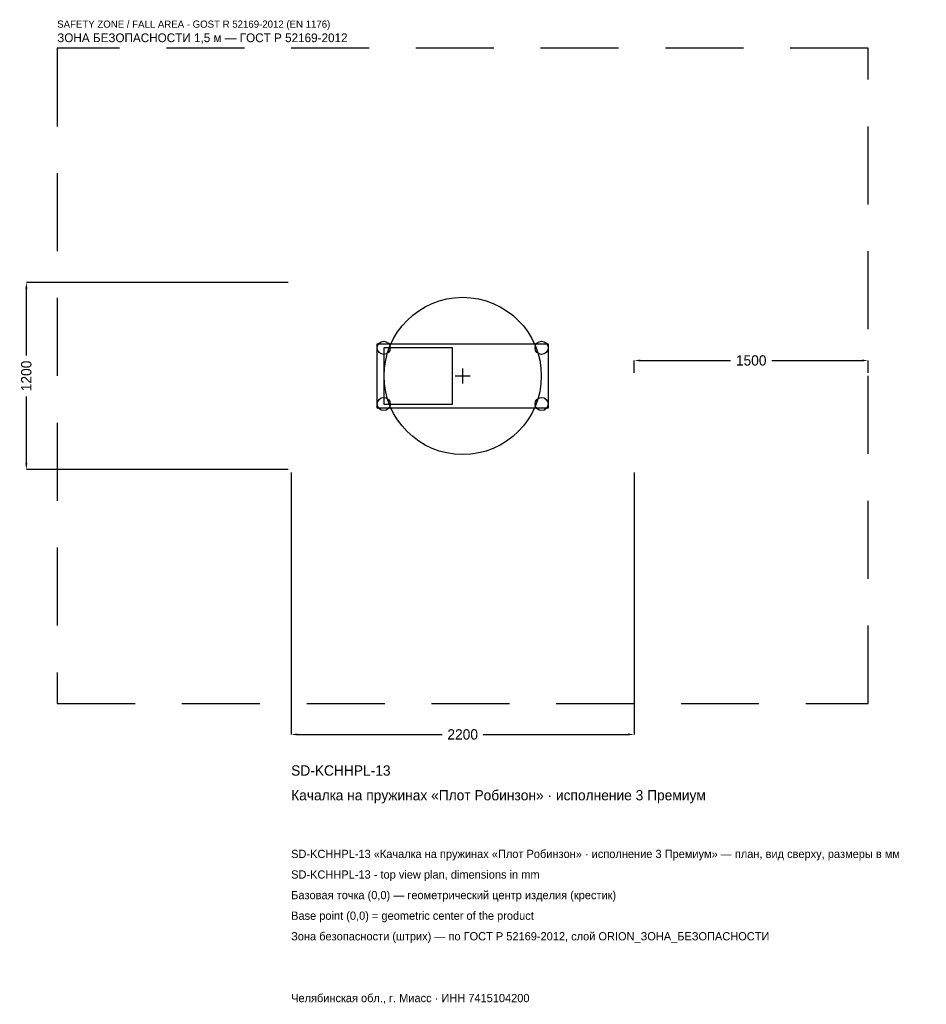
# Model space of a CAD drawing. Header units: metres. Extents: x -2841 to 2973, y -4028 to 2284.
import ezdxf

# ---------------------------------------------------------------- set-up
doc = ezdxf.new("R2010")
doc.units = ezdxf.units.M
doc.linetypes.add('DASHED', pattern=[800, 500, -300])
for name, color, linetype in [('ORION_ДАННЫЕ', 3, 'Continuous'), ('ORION_ЗОНА_БЕЗОПАСНОСТИ', 1, 'Continuous'), ('ORION_КОНТУР', 7, 'Continuous'), ('ORION_РАЗМЕРЫ', 8, 'Continuous')]:
    doc.layers.add(name, color=color, linetype=linetype)
doc.dimstyles.new('ORION', dxfattribs={"dimtxt": 66, "dimasz": 39.6, "dimexe": 1.25, "dimexo": 19.8, "dimtad": 1, "dimdec": 0, "dimcen": 2.5, "dimazin": 3, "dimtfac": 1, "dimtmove": 0, "dimatfit": 3, "dimarcsym": 0})

# ---------------------------------------------------------------- blocks, each defined once
blk = doc.blocks.new('_CLOSEDFILLED')
at = {"color": 0, "linetype": 'BYBLOCK'}
blk.add_solid([(-1, 0.16), (0, 0), (-1, -0.16)], dxfattribs=at)
blk = doc.blocks.new('*D1')
for p, q in [((-1100, -619.8), (-1100, -2298)), ((1100, -619.8), (1100, -2298)), ((-1060.4, -2298), (-132, -2298)), ((132, -2298), (1060.4, -2298))]:
    blk.add_line(p, q)
at = {"layer": 'Defpoints'}
for p in [(-1100, -600), (1100, -600), (-1100, -2298)]:
    blk.add_point(p, dxfattribs=at)
at = {"layer": 'ORION_РАЗМЕРЫ', "xscale": 39.6, "yscale": 39.6, "rotation": 180}
blk.add_blockref('_CLOSEDFILLED', (-1100, -2298), dxfattribs=at)
at = {"layer": 'ORION_РАЗМЕРЫ', "xscale": 39.6, "yscale": 39.6}
blk.add_blockref('_CLOSEDFILLED', (1100, -2298), dxfattribs=at)
at = {"layer": 'ORION_РАЗМЕРЫ', "insert": (0, -2298), "char_height": 66, "attachment_point": 5}
blk.add_mtext('2200', dxfattribs=at)
blk = doc.blocks.new('*D2')
for p, q in [((-1119.8, 600), (-2798, 600)), ((-2798, 132), (-2798, 560.4)), ((-2798, -560.4), (-2798, -132)), ((-1119.8, -600), (-2798, -600))]:
    blk.add_line(p, q)
at = {"layer": 'Defpoints'}
for p in [(-1100, 600), (-2798, -600), (-1100, -600)]:
    blk.add_point(p, dxfattribs=at)
at = {"layer": 'ORION_РАЗМЕРЫ', "xscale": 39.6, "yscale": 39.6}
for p, rotation in [((-2798, 600), 90), ((-2798, -600), 270)]:
    blk.add_blockref('_CLOSEDFILLED', p, dxfattribs=dict(at, rotation=rotation))
at = {"layer": 'ORION_РАЗМЕРЫ', "insert": (-2798, 0), "char_height": 66, "attachment_point": 5, "rotation": 90}
blk.add_mtext('1200', dxfattribs=at)
blk = doc.blocks.new('*D3')
for p, q in [((1100, 19.8), (1100, 99)), ((1139.6, 99), (1718, 99)), ((1982, 99), (2560.4, 99)), ((2600, 19.8), (2600, 99))]:
    blk.add_line(p, q)
at = {"layer": 'Defpoints'}
for p in [(1100, 99), (1100, 0), (2600, 0)]:
    blk.add_point(p, dxfattribs=at)
at = {"layer": 'ORION_РАЗМЕРЫ', "xscale": 39.6, "yscale": 39.6, "rotation": 180}
blk.add_blockref('_CLOSEDFILLED', (1100, 99), dxfattribs=at)
at = {"layer": 'ORION_РАЗМЕРЫ', "xscale": 39.6, "yscale": 39.6}
blk.add_blockref('_CLOSEDFILLED', (2600, 99), dxfattribs=at)
at = {"layer": 'ORION_РАЗМЕРЫ', "insert": (1850, 99), "char_height": 66, "attachment_point": 5}
blk.add_mtext('1500', dxfattribs=at)
blk = doc.blocks.new('ОРИОН SD-KCHHPL-13 Качалка на пружинах Плот Робинзон · исполнение 3 Премиум')
at = {"layer": 'ORION_ЗОНА_БЕЗОПАСНОСТИ', "linetype": 'DASHED'}
blk.add_lwpolyline([(-2600, -2100), (2600, -2100), (2600, 2100), (-2600, 2100)], close=True, dxfattribs=at)
at = {"layer": 'ORION_КОНТУР'}
for points in [[(-550, -204), (550, -204), (550, 204), (-550, 204)], [(-506, -180), (-66, -180), (-66, 180), (-506, 180)]]:
    blk.add_lwpolyline(points, close=True, dxfattribs=at)
for centre, radius in [((0, 0), 504), ((-506, 180), 42), ((506, 180), 42), ((-506, -180), 42), ((506, -180), 42)]:
    blk.add_circle(centre, radius, dxfattribs=at)
at = {"layer": 'ORION_РАЗМЕРЫ'}
for p, q in [((-48, 0), (48, 0)), ((0, -48), (0, 48))]:
    blk.add_line(p, q, dxfattribs=at)
at = {"layer": 'ORION_ДАННЫЕ'}
for tag, p in [('АРТИКУЛ', (-1100, -2562)), ('НАИМЕНОВАНИЕ', (-1100, -2720.4))]:
    blk.add_attdef(tag, p, '', height=66, dxfattribs=at)
at = {"layer": 'ORION_ДАННЫЕ', "flags": 1}
for tag, p in [('ПРОИЗВОДИТЕЛЬ', (-1100, -2878.8)), ('ТЕЛЕФОН', (-1100, -3037.2)), ('САЙТ', (-1100, -3354)), ('АДРЕС', (-1100, -3512.4)), ('РЕКВИЗИТЫ', (-1100, -3670.8)), ('ГАБАРИТЫ', (-1100, -3829.2)), ('ЗОНА_БЕЗОПАСНОСТИ', (-1100, -3987.6))]:
    blk.add_attdef(tag, p, '', height=66, dxfattribs=at)
at = {"layer": 'ORION_ЗОНА_БЕЗОПАСНОСТИ', "color": 1}
for s, height, p in [('SAFETY ZONE / FALL AREA - GOST R 52169-2012 (EN 1176)', 46.2, (-2600, 2232)), ('ЗОНА БЕЗОПАСНОСТИ 1,5 м — ГОСТ Р 52169-2012', 56.1, (-2600, 2139.6))]:
    blk.add_text(s, height=height, dxfattribs=at).set_placement(p)
at = {"layer": 'ORION_РАЗМЕРЫ'}
dim = blk.add_linear_dim(base=(-2798, -600), p1=(-1100, -600), p2=(-1100, 600), angle=90, dimstyle='ORION', dxfattribs=at)
dim.commit()
dim.dimension.update_dxf_attribs({"geometry": '*D2', "text_midpoint": (-2798, 0)})
for base, p1, p2, picture, middle in [((1100, 99), (1100, 0), (2600, 0), '*D3', (1850, 99)), ((-1100, -2298), (-1100, -600), (1100, -600), '*D1', (0, -2298))]:
    dim = blk.add_linear_dim(base=base, p1=p1, p2=p2, dimstyle='ORION', dxfattribs=at)
    dim.commit()
    dim.dimension.update_dxf_attribs({"geometry": picture, "text_midpoint": middle})

msp = doc.modelspace()

# ---------------------------------------------------------------- block references
msp.add_blockref('ОРИОН SD-KCHHPL-13 Качалка на пружинах Плот Робинзон · исполнение 3 Премиум', (0, 0)).add_auto_attribs({'АРТИКУЛ': 'SD-KCHHPL-13', 'НАИМЕНОВАНИЕ': 'Качалка на пружинах «Плот Робинзон» · исполнение 3 Премиум'})

# ---------------------------------------------------------------- texts
at = {"layer": 'ORION_ДАННЫЕ', "color": 3}
for s, p in [('SD-KCHHPL-13 «Качалка на пружинах «Плот Робинзон» · исполнение 3 Премиум» — план, вид сверху, размеры в мм', (-1100, -3090)), ('SD-KCHHPL-13 - top view plan, dimensions in mm', (-1100, -3222)), ('Челябинская обл., г. Миасс · ИНН 7415104200', (-1100, -4014))]:
    msp.add_text(s, height=52.8, dxfattribs=at).set_placement(p)
at = {"layer": 'ORION_ДАННЫЕ', "color": 7}
for s, p in [('Базовая точка (0,0) — геометрический центр изделия (крестик)', (-1100, -3354)), ('Base point (0,0) = geometric center of the product', (-1100, -3486))]:
    msp.add_text(s, height=52.8, dxfattribs=at).set_placement(p)
at = {"layer": 'ORION_ДАННЫЕ', "color": 1}
msp.add_text('Зона безопасности (штрих) — по ГОСТ Р 52169-2012, слой ORION_ЗОНА_БЕЗОПАСНОСТИ', height=52.8, dxfattribs=at).set_placement((-1100, -3618))

doc.saveas('drawing.dxf')
